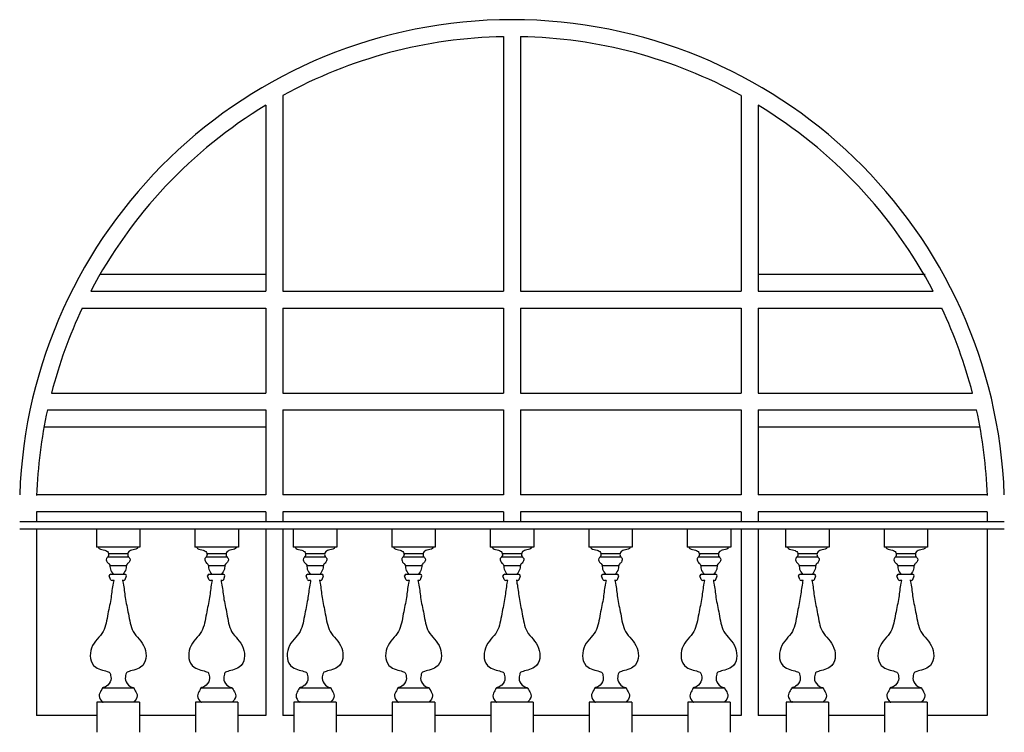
# Model space of a CAD drawing. Header units: millimetres. Extents: x 218.98 to 221.88, y 121.99 to 124.09.
import ezdxf

# ---------------------------------------------------------------- set-up
doc = ezdxf.new("R2010")
doc.units = ezdxf.units.MM
doc.layers.add('0.10', color=253, linetype='Continuous')
doc.layers.add('0.15', color=8, linetype='Continuous')

# ---------------------------------------------------------------- blocks, each defined once
blk = doc.blocks.new('BALUSTRADA2')
at = {"layer": '0.10'}
for p, q in [((-0.0641, 0.6), (-0.0641, 0.546)), ((0.0641, 0.6), (0.0641, 0.546)), ((0.0641, 0.546), (-0.0641, 0.546)), ((-0.0284, 0.5272), (0.0284, 0.5272)), ((-0.0307, 0.517), (0.0307, 0.517)), ((-0.0244, 0.4913), (0.0244, 0.4913)), ((-0.0215, 0.4659), (-0.0146, 0.4659)), ((-0.0146, 0.4659), (0.0146, 0.4659)), ((0.0146, 0.4659), (0.0196, 0.4659)), ((-0.0227, 0.4503), (-0.0265, 0.4609)), ((-0.0122, 0.447), (-0.018, 0.447)), ((0.0161, 0.447), (0.0122, 0.447)), ((0.0208, 0.4503), (0.0246, 0.4609)), ((-0.0452, 0.1312), (0.0452, 0.1312)), ((-0.0625, 0.0888), (-0.0625, 0)), ((0.0625, 0.0888), (-0.0625, 0.0888)), ((0.0625, 0.0888), (0.0625, 0))]:
    blk.add_line(p, q, dxfattribs=at)
for centre, start, end in [((-0.0215, 0.4609), 90, 180), ((0.0196, 0.4609), 0, 90), ((-0.018, 0.452), 199.8685, 270), ((0.0161, 0.452), 270, 340.1315)]:
    blk.add_arc(centre, 0.005, start, end, dxfattribs=at)
for points, knots in [([(-0.0591, 0.546), (-0.0583, 0.5443), (-0.0539, 0.5381), (-0.0409, 0.5384), (-0.0278, 0.5316), (-0.0274, 0.5186), (-0.0379, 0.5112), (-0.0321, 0.5005), (-0.0231, 0.4936), (-0.0253, 0.4791), (-0.0172, 0.4706), (-0.0146, 0.4659)], [0.0474623, 0.0474623, 0.0474623, 0.0474623, 0.0530529, 0.0702572, 0.0821375, 0.0936652, 0.1019007, 0.1159713, 0.1206315, 0.1358142, 0.1526703, 0.1526703, 0.1526703, 0.1526703]), ([(0.0591, 0.546), (0.0583, 0.5443), (0.0539, 0.5381), (0.0409, 0.5384), (0.0278, 0.5316), (0.0274, 0.5186), (0.0379, 0.5112), (0.0321, 0.5005), (0.0231, 0.4936), (0.0253, 0.4791), (0.0172, 0.4706), (0.0146, 0.4659)], [0.0474623, 0.0474623, 0.0474623, 0.0474623, 0.0530529, 0.0702572, 0.0821375, 0.0936652, 0.1019007, 0.1159713, 0.1206315, 0.1358142, 0.1526703, 0.1526703, 0.1526703, 0.1526703]), ([(-0.0131, 0.447), (-0.0136, 0.4445), (-0.0176, 0.4274), (-0.0197, 0.3965), (-0.0307, 0.3509), (-0.0395, 0.2884), (-0.0836, 0.2631), (-0.0855, 0.1896), (-0.0244, 0.1792), (-0.0232, 0.1724), (-0.0181, 0.1518), (-0.0328, 0.1352), (-0.0483, 0.1308), (-0.0459, 0.129), (-0.0605, 0.1063), (-0.0426, 0.0842), (-0.0444, 0.0899), (-0.0444, 0.0899)], [0.1723189, 0.1723189, 0.1723189, 0.1723189, 0.1795648, 0.2215497, 0.2672214, 0.3130985, 0.367541, 0.4097305, 0.4344384, 0.4519495, 0.4752379, 0.5031952, 0.5216087, 0.5532849, 0.5697528, 0.5895824, 0.6196326, 0.6196326, 0.6196326, 0.6196326]), ([(0.0131, 0.447), (0.0136, 0.4445), (0.0176, 0.4274), (0.0197, 0.3965), (0.0307, 0.3509), (0.0395, 0.2884), (0.0836, 0.2631), (0.0855, 0.1896), (0.0244, 0.1792), (0.0232, 0.1724), (0.0181, 0.1518), (0.0328, 0.1352), (0.0483, 0.1308), (0.0459, 0.129), (0.0605, 0.1063), (0.0426, 0.0842), (0.0444, 0.0899), (0.0444, 0.0899)], [0.1723189, 0.1723189, 0.1723189, 0.1723189, 0.1795648, 0.2215497, 0.2672214, 0.3130985, 0.367541, 0.4097305, 0.4344384, 0.4519495, 0.4752379, 0.5031952, 0.5216087, 0.5532849, 0.5697528, 0.5895824, 0.6196326, 0.6196326, 0.6196326, 0.6196326])]:
    blk.add_open_spline(points, degree=3, knots=knots, dxfattribs=at)

msp = doc.modelspace()

# ---------------------------------------------------------------- linework, layer by layer
at = {"layer": '0.10'}
for p, q in [((220.4075, 124.0418), (220.4075, 123.2917)), ((220.4575, 124.0418), (220.4575, 123.2917)), ((219.7575, 123.8685), (219.7575, 123.2917)), ((221.1075, 123.8685), (221.1075, 123.2917)), ((219.7075, 123.8396), (219.7075, 123.2917)), ((221.1575, 123.8396), (221.1575, 123.2917)), ((219.2195, 123.3417), (219.7075, 123.3417)), ((221.1575, 123.3417), (221.6495, 123.3417)), ((219.192, 123.2917), (219.7075, 123.2917)), ((219.7575, 123.2917), (220.4075, 123.2917)), ((220.4575, 123.2917), (221.1075, 123.2917)), ((221.1575, 123.2917), (221.6731, 123.2917)), ((219.167, 123.2417), (219.7075, 123.2417)), ((219.7075, 123.2417), (219.7075, 122.9917)), ((219.7575, 123.2417), (220.4075, 123.2417)), ((219.7575, 123.2417), (219.7575, 122.9917)), ((220.4075, 123.2417), (220.4075, 122.9917)), ((220.4575, 123.2417), (221.1075, 123.2417)), ((220.4575, 123.2417), (220.4575, 122.9917)), ((221.1075, 123.2417), (221.1075, 122.9917)), ((221.1575, 123.2417), (221.698, 123.2417)), ((221.1575, 123.2417), (221.1575, 122.9917)), ((219.0763, 122.9917), (219.7075, 122.9917)), ((219.7575, 122.9917), (220.4075, 122.9917)), ((220.4575, 122.9917), (221.1075, 122.9917)), ((221.1575, 122.9917), (221.7888, 122.9917)), ((219.0643, 122.9417), (219.7075, 122.9417)), ((219.7075, 122.9417), (219.7075, 122.6917)), ((219.7575, 122.9417), (220.4075, 122.9417)), ((219.7575, 122.9417), (219.7575, 122.6917)), ((220.4075, 122.9417), (220.4075, 122.6917)), ((220.4575, 122.9417), (221.1075, 122.9417)), ((220.4575, 122.9417), (220.4575, 122.6917)), ((221.1075, 122.9417), (221.1075, 122.6917)), ((221.1575, 122.9417), (221.8007, 122.9417)), ((221.1575, 122.9417), (221.1575, 122.6917)), ((219.0543, 122.8917), (219.7075, 122.8917)), ((221.1575, 122.8917), (221.8108, 122.8917)), ((219.7075, 122.6917), (219.0325, 122.6917)), ((220.4075, 122.6917), (219.7575, 122.6917)), ((221.1075, 122.6917), (220.4575, 122.6917)), ((221.8325, 122.6917), (221.1575, 122.6917)), ((219.0325, 122.6417), (219.0325, 122.6117)), ((219.7075, 122.6417), (219.7075, 122.6117)), ((219.7575, 122.6417), (219.7575, 122.6117)), ((220.4075, 122.6417), (220.4075, 122.6117)), ((220.4575, 122.6417), (220.4575, 122.6117)), ((221.1075, 122.6417), (221.1075, 122.6117)), ((221.1575, 122.6417), (221.1575, 122.6117)), ((221.8325, 122.6417), (221.8325, 122.6117)), ((218.9825, 122.5917), (221.8825, 122.5917)), ((219.0325, 122.5917), (219.0325, 122.0417)), ((219.7075, 122.5917), (219.7075, 122.0417)), ((219.7575, 122.5917), (219.7575, 122.0417)), ((221.1075, 122.5917), (221.1075, 122.0417)), ((221.1575, 122.5917), (221.1575, 122.0417)), ((221.8325, 122.5917), (221.8325, 122.0417)), ((219.21, 122.0417), (219.0325, 122.0417)), ((219.5, 122.0417), (219.335, 122.0417)), ((219.7075, 122.0417), (219.625, 122.0417)), ((219.79, 122.0417), (219.7575, 122.0417)), ((220.08, 122.0417), (219.915, 122.0417)), ((220.37, 122.0417), (220.205, 122.0417)), ((220.66, 122.0417), (220.495, 122.0417)), ((220.95, 122.0417), (220.785, 122.0417)), ((221.1075, 122.0417), (221.075, 122.0417)), ((221.24, 122.0417), (221.1575, 122.0417)), ((221.53, 122.0417), (221.365, 122.0417)), ((221.8325, 122.0417), (221.655, 122.0417))]:
    msp.add_line(p, q, dxfattribs=at)
msp.add_lwpolyline([(221.8825, 122.6117), (218.9825, 122.6117)], dxfattribs=at)
for start, end in [(91.0225, 118.8054), (61.1946, 88.9775), (121.1666, 152.3191), (27.6809, 58.8334), (154.6051, 165.499), (14.501, 25.3949), (167.6017, 177.9943), (2.0057, 12.3983)]:
    msp.add_arc((220.4325, 122.6409), 1.4009, start, end, dxfattribs=at)
at = {"layer": '0.15'}
for p, q in [((219.7075, 122.6417), (219.0325, 122.6417)), ((220.4075, 122.6417), (219.7575, 122.6417)), ((221.1075, 122.6417), (220.4575, 122.6417)), ((221.8325, 122.6417), (221.1575, 122.6417))]:
    msp.add_line(p, q, dxfattribs=at)
msp.add_arc((220.4325, 122.6409), 1.4509, 2.0057, 177.9943, dxfattribs=at)

# ---------------------------------------------------------------- block references
at = {"layer": '0.10'}
for p in [(219.2725, 121.9918), (219.5625, 121.9918), (219.8525, 121.9918), (220.1425, 121.9918), (220.4325, 121.9918), (220.7225, 121.9918), (221.0125, 121.9918), (221.3025, 121.9918), (221.5925, 121.9918)]:
    msp.add_blockref('BALUSTRADA2', p, dxfattribs=at)

doc.saveas('drawing.dxf')
